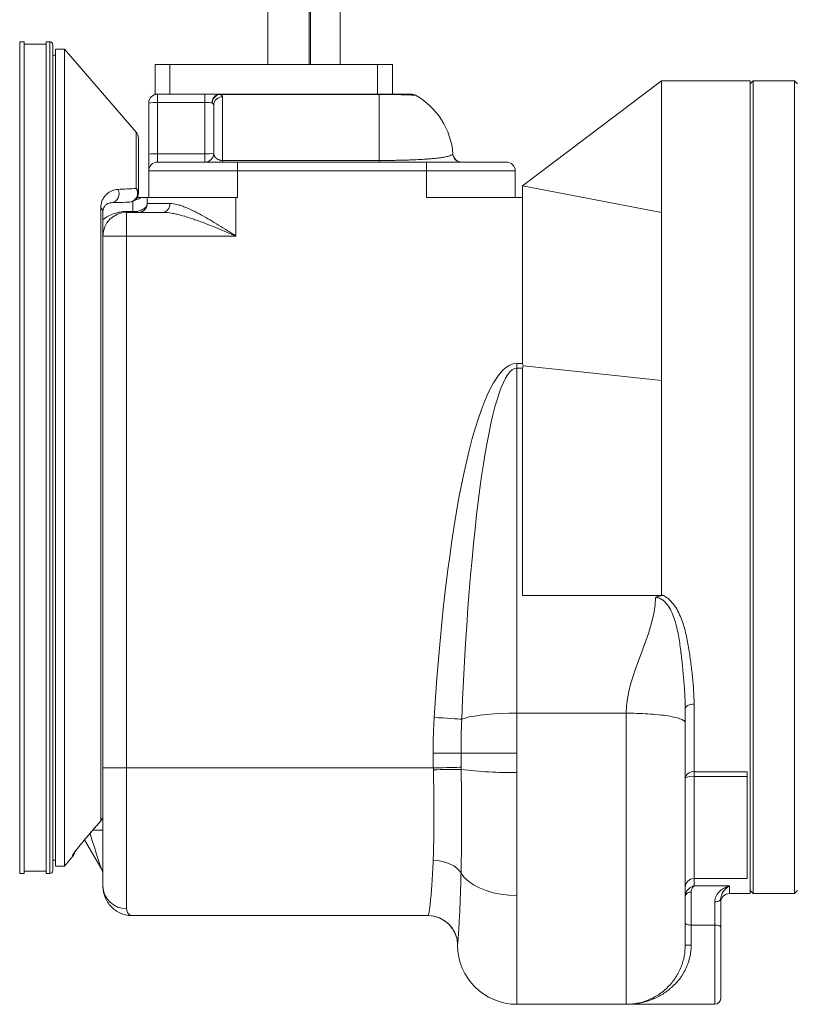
# Model space of a CAD drawing. Header units: millimetres. Extents: x 294 to 1785, y 657 to 2624.
# Tile 3 of 9: x 549 to 812, y 1535 to 1870. Entities that reach past the tile are written whole.
import ezdxf

# ---------------------------------------------------------------- set-up
doc = ezdxf.new("R2010")
doc.units = ezdxf.units.MM

msp = doc.modelspace()

# ---------------------------------------------------------------- linework, layer by layer
at = {"color": 7, "linetype": 'Continuous', "lineweight": 15}
for p, q in [((633.07, 2226.08), (633.07, 1854.35)), ((647.15, 1854.35), (647.15, 2226.08)), ((647.54, 2161.23), (647.54, 1854.35)), ((657.6, 2161.23), (657.6, 1854.35)), ((550.38, 1862.1), (548.88, 1862.1)), ((548.88, 1720.92), (548.88, 1862.1)), ((550.38, 1720.92), (550.38, 1862.1)), ((559.11, 1862.1), (557.91, 1862.1)), ((557.91, 1720.92), (557.91, 1862.1)), ((557.91, 1861.29), (550.38, 1861.29)), ((560.11, 1720.92), (560.11, 1861.09)), ((564.07, 1859.54), (561.07, 1859.54)), ((561.07, 1720.92), (561.07, 1859.54)), ((588.42, 1831.38), (564.07, 1859.54)), ((564.07, 1720.92), (564.07, 1859.54)), ((561.07, 1857.53), (560.11, 1857.53)), ((594.84, 1844.29), (594.84, 1854.35)), ((594.84, 1854.35), (599.87, 1854.35)), ((599.87, 1854.35), (599.87, 1844.29)), ((670.29, 1854.35), (599.87, 1854.35)), ((670.29, 1844.29), (670.29, 1854.35)), ((670.29, 1854.35), (675.32, 1854.35)), ((675.32, 1854.35), (675.32, 1844.29)), ((766.68, 1848.81), (719.54, 1813.2)), ((796.77, 1848.81), (766.68, 1848.81)), ((797.77, 1848.81), (796.77, 1847.8)), ((796.77, 1710.89), (796.77, 1848.81)), ((811.82, 1848.81), (797.77, 1848.81)), ((797.77, 1848.81), (797.77, 1572.98)), ((812.82, 1847.8), (811.82, 1848.81)), ((811.82, 1572.98), (811.82, 1848.81)), ((595.67, 1844.29), (594.84, 1844.29)), ((595.67, 1841.44), (595.67, 1844.29)), ((595.67, 1844.29), (599.45, 1844.29)), ((599.87, 1844.29), (599.45, 1844.29)), ((613.93, 1844.29), (599.87, 1844.29)), ((611.72, 1841.44), (611.72, 1844.29)), ((613.93, 1844.29), (616.63, 1844.29)), ((616.63, 1844.23), (616.63, 1844.29)), ((616.63, 1844.29), (670.89, 1844.29)), ((670.89, 1844.23), (616.63, 1844.23)), ((617.73, 1843.42), (617.73, 1821.79)), ((670.89, 1844.23), (670.89, 1844.29)), ((670.89, 1821.79), (670.89, 1844.23)), ((592.66, 1823.92), (592.66, 1841.28)), ((595.67, 1841.44), (595.67, 1824.08)), ((611.72, 1841.44), (595.67, 1841.44)), ((611.72, 1824.08), (611.72, 1841.44)), ((614.73, 1824.23), (614.73, 1840.49)), ((589.15, 1829.41), (589.15, 1810.67)), ((592.66, 1823.92), (592.66, 1818.22)), ((595.67, 1821.22), (595.67, 1824.08)), ((595.67, 1824.08), (611.72, 1824.08)), ((611.72, 1821.22), (611.72, 1824.08)), ((617.73, 1821.79), (617.73, 1821.22)), ((617.73, 1821.79), (670.89, 1821.79)), ((670.89, 1821.79), (670.89, 1821.22)), ((695.89, 1824), (695.89, 1824)), ((622.75, 1818.22), (592.66, 1818.22)), ((592.66, 1809.19), (592.66, 1818.22)), ((595.67, 1821.22), (622.75, 1821.22)), ((622.75, 1821.22), (622.75, 1818.22)), ((622.75, 1821.22), (686.94, 1821.22)), ((622.75, 1818.22), (622.75, 1809.19)), ((686.94, 1818.22), (622.75, 1818.22)), ((686.94, 1821.22), (714.02, 1821.22)), ((686.94, 1821.22), (686.94, 1818.22)), ((686.94, 1809.19), (686.94, 1818.22)), ((717.03, 1818.22), (686.94, 1818.22)), ((717.03, 1818.22), (717.03, 1809.19)), ((719.54, 1809.19), (719.54, 1813.2)), ((766.68, 1804.17), (719.54, 1813.2)), ((592.16, 1807.18), (592.16, 1809.19)), ((592.16, 1809.19), (622.25, 1809.19)), ((622.25, 1796.15), (622.25, 1809.19)), ((622.25, 1809.19), (622.75, 1809.19)), ((686.94, 1809.19), (719.54, 1809.19)), ((719.54, 1752.88), (719.54, 1809.19)), ((576.38, 1597.62), (576.38, 1805.78)), ((592.16, 1807.18), (599.82, 1807.18)), ((577.11, 1804.44), (577.11, 1796.15)), ((585.14, 1796.15), (585.14, 1804.17)), ((585.14, 1804.17), (597.58, 1804.17)), ((577.11, 1769.56), (577.11, 1796.15)), ((585.14, 1796.15), (577.11, 1796.15)), ((585.14, 1796.15), (585.14, 1615.61)), ((622.25, 1796.15), (585.14, 1796.15)), ((577.11, 1769.56), (577.11, 1672.29)), ((717.53, 1752.88), (717.53, 1751.29)), ((717.53, 1752.88), (719.54, 1752.88)), ((717.53, 1751.29), (717.53, 1634.17)), ((719.54, 1751.29), (717.53, 1751.29)), ((719.54, 1751.29), (719.54, 1736.74)), ((719.54, 1736.74), (719.54, 1674.15)), ((548.88, 1579.75), (548.88, 1720.92)), ((550.38, 1579.75), (550.38, 1720.92)), ((557.91, 1579.75), (557.91, 1720.92)), ((560.11, 1580.75), (560.11, 1720.92)), ((561.07, 1582.31), (561.07, 1720.92)), ((564.07, 1582.31), (564.07, 1720.92)), ((796.77, 1572.98), (796.77, 1710.89)), ((577.11, 1615.61), (577.11, 1672.29)), ((777.71, 1637.26), (777.71, 1614.31)), ((717.53, 1634.17), (717.53, 1620.62)), ((754.64, 1634.17), (717.53, 1634.17)), ((689.16, 1620.62), (698.62, 1620.62)), ((698.62, 1620.62), (717.53, 1620.62)), ((577.11, 1615.61), (585.14, 1615.61)), ((577.11, 1575.49), (577.11, 1615.61)), ((689.22, 1615.61), (585.14, 1615.61)), ((585.14, 1615.61), (585.14, 1567.85)), ((777.71, 1614.31), (795.77, 1614.31)), ((777.71, 1612.73), (777.71, 1614.31)), ((795.77, 1614.31), (795.77, 1612.73)), ((795.77, 1612.73), (777.71, 1612.73)), ((795.77, 1612.73), (795.77, 1578.05)), ((570.74, 1591.03), (576.39, 1597.61)), ((576.44, 1581.67), (570.92, 1591.23)), ((560.11, 1584.32), (561.07, 1584.32)), ((564.07, 1582.31), (566.94, 1585.63)), ((561.07, 1582.31), (564.07, 1582.31)), ((548.88, 1579.75), (550.38, 1579.75)), ((550.38, 1580.55), (557.91, 1580.55)), ((557.91, 1579.75), (559.11, 1579.75)), ((777.71, 1578.05), (795.77, 1578.05)), ((789.75, 1575.53), (777.71, 1575.53)), ((717.53, 1572.31), (717.53, 1535.37)), ((776.71, 1573.45), (776.71, 1562.26)), ((786.74, 1571.07), (786.74, 1561.58)), ((789.75, 1572.98), (796.77, 1572.98)), ((796.77, 1573.98), (797.77, 1572.98)), ((797.77, 1572.98), (811.82, 1572.98)), ((811.82, 1572.98), (812.82, 1573.98)), ((784.73, 1562.26), (784.73, 1570.17)), ((687.49, 1565.46), (587.14, 1565.46)), ((784.73, 1562.26), (776.71, 1562.26)), ((776.71, 1562.26), (776.71, 1555.43)), ((786.74, 1561.58), (786.74, 1537.38)), ((774.7, 1555.43), (776.71, 1555.43)), ((754.64, 1535.37), (717.53, 1535.37)), ((754.64, 1535.37), (784.73, 1535.37))]:
    msp.add_line(p, q, dxfattribs=at)
at = {"color": 8, "linetype": 'Continuous', "lineweight": 15}
for p, q in [((559.11, 1720.92), (559.11, 1862.1)), ((588.42, 1812.3), (588.42, 1831.38)), ((695.83, 1823.92), (695.89, 1824)), ((587.32, 1804.5), (587.32, 1807.9)), ((559.11, 1579.75), (559.11, 1720.92)), ((777.71, 1612.73), (777.71, 1578.05)), ((576.38, 1597.62), (576.39, 1597.61)), ((573.73, 1594.48), (577.11, 1594.48)), ((570.74, 1591.03), (570.74, 1591.03)), ((566.86, 1585.69), (566.79, 1585.83)), ((777.71, 1578.05), (777.71, 1575.53)), ((789.75, 1575.53), (789.75, 1572.98)), ((784.73, 1535.37), (784.73, 1562.26))]:
    msp.add_line(p, q, dxfattribs=at)
at = {"color": 7, "linetype": 'Continuous', "lineweight": 15, "flags": 128}
for points in [[(585.14, 1804.17), (585.16, 1804.18), (585.18, 1804.19), (585.2, 1804.22), (585.23, 1804.25), (585.25, 1804.3), (585.27, 1804.36), (585.29, 1804.42), (585.31, 1804.5)], [(766.68, 1747.16), (740.35, 1749.91), (719.66, 1752.07)], [(777.71, 1637.26), (777.13, 1637.23), (776.56, 1637.14), (776.04, 1636.99), (775.59, 1636.79), (775.21, 1636.55), (774.93, 1636.27), (774.76, 1635.97), (774.7, 1635.66)], [(689.53, 1632.73), (691.02, 1632.64), (692.49, 1632.55), (693.88, 1632.46), (695.18, 1632.38), (696.36, 1632.31), (697.37, 1632.24), (698.22, 1632.19), (698.86, 1632.15)], [(698.86, 1632.15), (700, 1632.53), (701.44, 1632.89), (703.17, 1633.21), (705.16, 1633.49), (707.36, 1633.73), (709.74, 1633.92), (712.26, 1634.06), (714.87, 1634.14), (717.53, 1634.17)], [(689.22, 1615.61), (690.75, 1615.65), (692.25, 1615.68), (693.67, 1615.71), (694.99, 1615.75), (696.18, 1615.77), (697.2, 1615.8), (698.03, 1615.82), (698.66, 1615.83)], [(689.18, 1584.25), (690.71, 1584.14), (692.21, 1583.89), (693.64, 1583.5), (694.96, 1582.98), (696.15, 1582.34), (697.17, 1581.6), (698, 1580.77), (698.63, 1579.88)], [(698.63, 1579.88), (699.72, 1578.45), (701.14, 1577.13), (702.87, 1575.92), (704.87, 1574.86), (707.11, 1573.97), (709.54, 1573.25), (712.12, 1572.73), (714.8, 1572.42), (717.53, 1572.31)], [(784.73, 1570.17), (785.13, 1570.19), (785.5, 1570.24), (785.85, 1570.32), (786.15, 1570.43), (786.4, 1570.57), (786.59, 1570.72), (786.7, 1570.89), (786.74, 1571.07)], [(774.7, 1562.95), (774.74, 1562.81), (774.86, 1562.69), (775.04, 1562.57), (775.29, 1562.46), (775.6, 1562.38), (775.94, 1562.32), (776.32, 1562.28), (776.71, 1562.26)], [(784.73, 1562.26), (785.13, 1562.25), (785.5, 1562.21), (785.85, 1562.15), (786.15, 1562.06), (786.4, 1561.96), (786.59, 1561.84), (786.7, 1561.71), (786.74, 1561.58)]]:
    msp.add_lwpolyline(points, dxfattribs=at)
at = {"color": 8, "linetype": 'Continuous', "lineweight": 15, "flags": 128}
msp.add_lwpolyline([(566.79, 1585.83), (567.06, 1586.2), (567.23, 1586.52)], dxfattribs=at)
at = {"color": 7, "linetype": 'Continuous', "lineweight": 15}
for centre, radius, start, end in [((559.11, 1861.09), 1, 0, 90), ((595.67, 1841.28), 3.01, 90, 180), ((616.92, 1841.55), 2.76, 96.1376, 183.6953), ((617.34, 1841.14), 3.17, 102.8999, 175.6682), ((617.69, 1840.45), 2.97, 89.2144, 179.1924), ((681.72, 1841.28), 3.01, 61.302, 90), ((670.89, 1822.06), 25.08, 4.4388, 60.6965), ((594.92, 1826.95), 14.51, 87.0362, 98.9555), ((586.14, 1829.41), 3.01, 0, 40.8417), ((594.92, 1809.58), 14.51, 87.0369, 98.9548), ((611.72, 1824.23), 3.01, 270, 0), ((612.47, 1838.57), 14.51, 267.0368, 278.9548), ((698.82, 1824.23), 3.01, 186.059, 269.9978), ((698.89, 1824.23), 3.01, 184.4332, 269.9996), ((595.67, 1818.22), 3.01, 90, 180), ((714.02, 1818.22), 3.01, 0, 90), ((579.6, 1810.43), 3.01, 277.903, 30.8772), ((585.89, 1810.66), 3.02, 276.8573, 32.9397), ((586.89, 1810.63), 2.26, 0.9587, 47.5024), ((586.14, 1810.67), 3.01, 272, 0), ((575.37, 1804.36), 1.74, 2.5558, 54.6879), ((589.15, 1807.18), 3.01, 270, 0), ((597.13, 1806.85), 2.71, 279.5205, 7.0811), ((585.14, 1796.15), 8.02, 90, 180), ((587.9, 1806.08), 1.91, 270.7359, 309.1421), ((698.97, 1245.64), 369.46, 90.0456, 91.5083), ((714.93, 1739.5), 125.46, 262.5522, 271.1869), ((777.33, 1611.66), 2.68, 81.7837, 168.2255), ((776.98, 1608.08), 4.71, 81.1038, 118.9393), ((574.14, 1599.57), 2.97, 318.8663, 359.9662), ((574.1, 1599.57), 3.01, 319.4039, 360), ((564.64, 1587.57), 3.01, 319.5495, 349.6355), ((572.1, 1579.16), 5.02, 0, 30), ((559.11, 1580.75), 1, 270, 0), ((777.71, 1575.04), 3.01, 90, 180), ((584.95, 1575.69), 7.84, 181.4311, 271.3632), ((776.51, 1571.64), 1.82, 83.6895, 171.8438), ((789.75, 1569.97), 3.01, 90, 180), ((687.44, 1555.43), 10.03, 0, 90), ((687.49, 1555.43), 10.03, 3.1782, 89.9978), ((717.53, 1555.43), 20.06, 180, 270), ((784.73, 1537.38), 2.01, 270, 0)]:
    msp.add_arc(centre, radius, start, end, dxfattribs=at)
at = {"color": 8, "linetype": 'Continuous', "lineweight": 15}
msp.add_arc((587.16, 1813.37), 5.07, 280.7078, 304.4699, dxfattribs=at)
at = {"color": 7, "linetype": 'Continuous', "lineweight": 15}
for centre, major_axis, ratio, start_param, end_param in [((611.72, 1841.28), (3.01, 0), 0.052336, 0.616098, 1.570796), ((717.53, 1563.52), (0, -189.36), 0.158902, 3.141593, 4.338212), ((717.53, 1563.52), (0, 187.77), 0.106834, 0, 1.19662)]:
    msp.add_ellipse(centre, major_axis=major_axis, ratio=ratio, start_param=start_param, end_param=end_param, dxfattribs=at)
at = {"color": 8, "linetype": 'Continuous', "lineweight": 15}
msp.add_ellipse((572.1, 1595.21), major_axis=(-4.34, 13.54), ratio=0.001955, start_param=3.132564, end_param=4.572048, dxfattribs=at)
at = {"color": 7, "linetype": 'Continuous', "lineweight": 15}
for points in [[(766.68, 1804.17), (766.68, 1811.18), (766.68, 1823.86), (766.68, 1838.06), (766.68, 1846.83), (766.68, 1848.81), (766.68, 1848.81)], [(582.19, 1811.98), (584.36, 1812.09), (586.45, 1812.19), (588.42, 1812.3)], [(586.25, 1807.66), (584.27, 1807.59), (582.19, 1807.52), (580.02, 1807.45)], [(585.31, 1804.5), (585.98, 1804.5), (586.65, 1804.5), (587.32, 1804.5)], [(766.68, 1747.16), (766.68, 1752.45), (766.68, 1762.85), (766.68, 1777.71), (766.68, 1791.62), (766.68, 1800.14), (766.68, 1804.17)], [(719.54, 1752.88), (719.54, 1752.6), (719.58, 1752.33), (719.66, 1752.07)], [(719.66, 1752.07), (719.58, 1751.81), (719.54, 1751.55), (719.54, 1751.29)], [(764.67, 1673.45), (764.35, 1660.36), (754.64, 1647.26), (754.64, 1634.17)], [(774.7, 1635.66), (774.7, 1634.08), (774.7, 1632.52), (774.7, 1630.98)], [(689.16, 1620.62), (689.16, 1622.64), (689.22, 1626.68), (689.4, 1630.72), (689.53, 1632.73)], [(698.86, 1632.15), (698.69, 1628.31), (698.62, 1624.47), (698.62, 1620.62)], [(689.22, 1615.61), (689.18, 1617.28), (689.16, 1618.95), (689.16, 1620.62)], [(698.62, 1620.62), (698.62, 1619.03), (698.63, 1617.43), (698.66, 1615.83)], [(717.53, 1620.62), (717.53, 1618.44), (717.53, 1616.25), (717.53, 1614.07)], [(689.24, 1614.97), (689.24, 1615.18), (689.23, 1615.4), (689.22, 1615.61)], [(698.66, 1615.83), (698.66, 1615.59), (698.67, 1615.34), (698.67, 1615.1)]]:
    msp.add_open_spline(points, degree=3, dxfattribs=at)
for points, knots in [([(616.63, 1844.23), (616.81, 1844.17), (616.97, 1844.11), (617.25, 1843.99), (617.36, 1843.92), (617.64, 1843.72), (617.73, 1843.57), (617.73, 1843.42)], [0, 0, 0, 0, 0.25, 0.25, 0.5, 0.5, 1, 1, 1, 1]), ([(670.89, 1844.29), (671.45, 1844.29), (672.7, 1844.29), (674.74, 1844.29), (676.64, 1844.29), (678.22, 1844.29), (679.61, 1844.29), (680.74, 1844.29), (681.44, 1844.29), (681.74, 1844.29), (681.69, 1844.29), (681.68, 1844.29)], [0, 0, 0, 0, 0.0537958, 0.1202369, 0.2273344, 0.3358192, 0.4446083, 0.6143238, 0.7846613, 0.9548041, 1, 1, 1, 1]), ([(614.73, 1840.49), (614.73, 1840.65), (614.68, 1840.81), (614.54, 1841.03), (614.49, 1841.11), (614.35, 1841.25), (614.27, 1841.31), (614.17, 1841.38)], [0, 0, 0, 0, 0.5, 0.5, 0.75, 0.75, 1, 1, 1, 1]), ([(617.73, 1821.79), (617.51, 1821.79), (617.3, 1821.81), (617.02, 1821.85), (616.93, 1821.87), (616.77, 1821.91), (616.69, 1821.93), (616.48, 1822), (616.36, 1822.05), (616.14, 1822.15), (616.04, 1822.2), (615.77, 1822.35), (615.62, 1822.46), (615.38, 1822.68), (615.27, 1822.79), (615.02, 1823.13), (614.9, 1823.35), (614.76, 1823.79), (614.73, 1824.01), (614.73, 1824.23)], [0, 0, 0, 0, 0.0625, 0.0625, 0.09375, 0.09375, 0.125, 0.125, 0.1875, 0.1875, 0.25, 0.25, 0.375, 0.375, 0.5, 0.5, 0.75, 0.75, 1, 1, 1, 1]), ([(670.89, 1821.79), (671.3, 1821.79), (671.7, 1821.79), (672.5, 1821.79), (672.9, 1821.79), (674.08, 1821.8), (674.84, 1821.81), (676.35, 1821.83), (677.09, 1821.85), (678.49, 1821.88), (679.16, 1821.9), (680.45, 1821.94), (681.07, 1821.96), (682.26, 1822), (682.82, 1822.03), (684.4, 1822.1), (685.35, 1822.15), (686.63, 1822.24), (687.04, 1822.27), (687.8, 1822.33), (688.16, 1822.35), (689.18, 1822.44), (689.78, 1822.5), (690.85, 1822.62), (691.32, 1822.68), (692.16, 1822.8), (692.54, 1822.86), (693.52, 1823.03), (694, 1823.14), (694.75, 1823.35), (695.02, 1823.45), (695.42, 1823.62), (695.55, 1823.69), (695.74, 1823.82), (695.79, 1823.88), (695.83, 1823.92)], [0, 0, 0, 0, 0.015625, 0.015625, 0.03125, 0.03125, 0.0625, 0.0625, 0.09375, 0.09375, 0.125, 0.125, 0.15625, 0.15625, 0.1875, 0.1875, 0.25, 0.25, 0.28125, 0.28125, 0.3125, 0.3125, 0.375, 0.375, 0.4375, 0.4375, 0.5, 0.5, 0.625, 0.625, 0.75, 0.75, 0.875, 0.875, 1, 1, 1, 1]), ([(576.38, 1805.78), (576.38, 1806.07), (576.4, 1806.35), (576.47, 1806.86), (576.52, 1807.1), (576.64, 1807.56), (576.71, 1807.78), (576.86, 1808.2), (576.95, 1808.39), (577.23, 1808.94), (577.43, 1809.27), (577.89, 1809.87), (578.14, 1810.14), (578.93, 1810.87), (579.51, 1811.23), (580.45, 1811.64), (580.78, 1811.74), (581.46, 1811.9), (581.82, 1811.96), (582.19, 1811.98)], [0, 0, 0, 0, 0.0625, 0.0625, 0.125, 0.125, 0.1875, 0.1875, 0.25, 0.25, 0.375, 0.375, 0.5, 0.5, 0.75, 0.75, 0.875, 0.875, 1, 1, 1, 1]), ([(588.7, 1809.19), (588.82, 1809.19), (589.44, 1809.19), (589.77, 1809.19), (590.03, 1809.19)], [0, 0, 0, 0, 0.193833, 1, 1, 1, 1]), ([(590.03, 1809.19), (590.2, 1809.19), (590.36, 1809.19), (590.66, 1809.19), (590.8, 1809.19), (591.18, 1809.19), (591.4, 1809.19), (591.76, 1809.19), (591.9, 1809.19), (592.1, 1809.19), (592.16, 1809.19), (592.16, 1809.19)], [0, 0, 0, 0, 0.125, 0.125, 0.25, 0.25, 0.5, 0.5, 0.75, 0.75, 1, 1, 1, 1]), ([(580.02, 1807.45), (579.65, 1807.43), (579.32, 1807.36), (578.71, 1807.11), (578.42, 1806.95), (577.9, 1806.5), (577.67, 1806.23), (577.38, 1805.69), (577.29, 1805.5), (577.2, 1805.15), (577.17, 1805.02), (577.13, 1804.75), (577.11, 1804.61), (577.11, 1804.44)], [0, 0, 0, 0, 0.25, 0.25, 0.5, 0.5, 0.75, 0.75, 0.875, 0.875, 0.9375, 0.9375, 1, 1, 1, 1]), ([(589.11, 1804.6), (589.37, 1804.67), (589.62, 1804.74), (590.07, 1804.91), (590.28, 1805), (590.66, 1805.19), (590.84, 1805.29), (591.16, 1805.51), (591.3, 1805.62), (591.67, 1805.96), (591.85, 1806.19), (592.03, 1806.56), (592.08, 1806.68), (592.14, 1806.93), (592.16, 1807.06), (592.16, 1807.18)], [0, 0, 0, 0, 0.125, 0.125, 0.25, 0.25, 0.375, 0.375, 0.5, 0.5, 0.75, 0.75, 0.875, 0.875, 1, 1, 1, 1]), ([(599.82, 1807.18), (600.61, 1807.18), (601.43, 1807.06), (602.72, 1806.74), (603.16, 1806.61), (604.06, 1806.32), (604.51, 1806.15), (605.86, 1805.61), (606.78, 1805.2), (608.19, 1804.51), (608.66, 1804.28), (609.61, 1803.78), (610.09, 1803.52), (611.53, 1802.73), (612.49, 1802.18), (614.42, 1801.04), (615.39, 1800.45), (617.33, 1799.25), (618.31, 1798.64), (619.78, 1797.71), (620.27, 1797.4), (621.26, 1796.78), (621.76, 1796.46), (622.25, 1796.15)], [0, 0, 0, 0, 0.125, 0.125, 0.1875, 0.1875, 0.25, 0.25, 0.375, 0.375, 0.4375, 0.4375, 0.5, 0.5, 0.625, 0.625, 0.75, 0.75, 0.875, 0.875, 0.9375, 0.9375, 1, 1, 1, 1]), ([(589.11, 1804.6), (588.82, 1804.53), (588.53, 1804.49), (587.93, 1804.46), (587.62, 1804.46), (587.32, 1804.5)], [0, 0, 0, 0, 0.5, 0.5, 1, 1, 1, 1]), ([(587.93, 1804.17), (587.83, 1804.17), (587.73, 1804.2), (587.53, 1804.31), (587.42, 1804.39), (587.32, 1804.5)], [0, 0, 0, 0, 0.5, 0.5, 1, 1, 1, 1]), ([(597.58, 1804.17), (598.48, 1804.17), (599.42, 1804.07), (600.88, 1803.83), (601.37, 1803.73), (602.36, 1803.51), (602.86, 1803.39), (604.37, 1802.99), (605.39, 1802.69), (606.93, 1802.18), (607.45, 1802.01), (608.49, 1801.65), (609.01, 1801.46), (611.63, 1800.5), (613.74, 1799.67), (616.91, 1798.38), (617.97, 1797.94), (620.11, 1797.05), (621.18, 1796.6), (622.25, 1796.15)], [0, 0, 0, 0, 0.125, 0.125, 0.1875, 0.1875, 0.25, 0.25, 0.375, 0.375, 0.4375, 0.4375, 0.5, 0.5, 0.75, 0.75, 0.875, 0.875, 1, 1, 1, 1]), ([(766.68, 1674.36), (766.68, 1676.99), (766.68, 1682.09), (766.68, 1689.33), (766.68, 1696.35), (766.68, 1703.22), (766.68, 1710.01), (766.68, 1716.81), (766.68, 1723.69), (766.68, 1728.41), (766.68, 1732.1), (766.68, 1734.74), (766.68, 1738.87), (766.68, 1743.07), (766.68, 1745.82), (766.68, 1747.16)], [0.7632205, 0.7632205, 0.7632205, 0.7632205, 0.775629, 0.7884498, 0.8012705, 0.8140912, 0.826912, 0.8397327, 0.8525534, 0.8653742, 0.8653742, 0.8721938, 0.8790135, 0.8858332, 0.8926529, 0.8926529, 0.8926529, 0.8926529]), ([(767.21, 1674.09), (767.04, 1674.09), (766.86, 1674.09), (766.68, 1674.09), (762.56, 1674.1), (758.44, 1674.1), (754.32, 1674.11), (750.2, 1674.11), (746.08, 1674.12), (741.96, 1674.12), (734.5, 1674.13), (727.05, 1674.14), (719.6, 1674.15), (719.58, 1674.15), (719.56, 1674.15), (719.54, 1674.15)], [-0.00053309, -0.00053309, -0.00053309, -0.00053309, 0, 0, 0, 0.01236253, 0.01236253, 0.01236253, 0.02472507, 0.02472507, 0.02472507, 0.047081, 0.047081, 0.047081, 0.04714103, 0.04714103, 0.04714103, 0.04714103]), ([(767.21, 1674.09), (766.77, 1674.09), (766.33, 1674.03), (765.69, 1673.87), (765.48, 1673.81), (765.17, 1673.69), (765.07, 1673.64), (764.86, 1673.55), (764.76, 1673.5), (764.67, 1673.45)], [0, 0, 0, 0, 0.5, 0.5, 0.75, 0.75, 0.875, 0.875, 1, 1, 1, 1]), ([(774.7, 1635.66), (774.7, 1636.45), (774.69, 1637.26), (774.64, 1638.87), (774.6, 1639.68), (774.47, 1642.11), (774.35, 1643.75), (774.08, 1647.05), (773.93, 1648.72), (773.59, 1652.07), (773.4, 1653.75), (772.96, 1657.14), (772.71, 1658.85), (772.23, 1661.41), (772.06, 1662.27), (771.65, 1663.97), (771.43, 1664.82), (770.91, 1666.51), (770.6, 1667.35), (769.9, 1668.97), (769.49, 1669.76), (768.74, 1670.88), (768.47, 1671.24), (768.02, 1671.75), (767.86, 1671.91), (767.53, 1672.22), (767.36, 1672.37), (766.82, 1672.79), (766.43, 1673.02), (765.79, 1673.27), (765.57, 1673.34), (765.24, 1673.41), (765.12, 1673.42), (764.95, 1673.44), (764.9, 1673.44), (764.78, 1673.45), (764.72, 1673.45), (764.67, 1673.45)], [0, 0, 0, 0, 0.0625, 0.0625, 0.125, 0.125, 0.25, 0.25, 0.375, 0.375, 0.5, 0.5, 0.625, 0.625, 0.6875, 0.6875, 0.75, 0.75, 0.8125, 0.8125, 0.875, 0.875, 0.90625, 0.90625, 0.921875, 0.921875, 0.9375, 0.9375, 0.96875, 0.96875, 0.984375, 0.984375, 0.992187, 0.992187, 0.996094, 0.996094, 1, 1, 1, 1]), ([(767.21, 1674.09), (767.14, 1674.12), (767.07, 1674.15), (767.01, 1674.18), (766.96, 1674.2), (766.92, 1674.22), (766.88, 1674.24), (766.85, 1674.25), (766.82, 1674.26), (766.8, 1674.28), (766.78, 1674.28), (766.76, 1674.29), (766.75, 1674.3), (766.74, 1674.31), (766.73, 1674.31), (766.72, 1674.32), (766.71, 1674.32), (766.7, 1674.33), (766.7, 1674.33), (766.69, 1674.34), (766.69, 1674.34), (766.68, 1674.35), (766.68, 1674.35), (766.68, 1674.35), (766.68, 1674.35), (766.68, 1674.35), (766.68, 1674.35), (766.68, 1674.36)], [0, 0, 0, 0, 0.0002249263, 0.0002249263, 0.0002249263, 0.0003688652, 0.0003688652, 0.0003688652, 0.0004593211, 0.0004593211, 0.0004593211, 0.0005159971, 0.0005159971, 0.0005159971, 0.0005514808, 0.0005514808, 0.0005514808, 0.0005736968, 0.0005736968, 0.0005736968, 0.0005961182, 0.0005961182, 0.0005961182, 0.0006018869, 0.0006018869, 0.0006018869, 0.0006045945, 0.0006045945, 0.0006045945, 0.0006045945]), ([(766.68, 1674.36), (767.11, 1674.2), (767.52, 1674), (768.3, 1673.53), (768.67, 1673.27), (769.36, 1672.69), (769.68, 1672.38), (770.29, 1671.72), (770.58, 1671.37), (771.37, 1670.31), (771.83, 1669.56), (772.64, 1668.01), (773, 1667.21), (773.64, 1665.59), (773.91, 1664.78), (774.41, 1663.13), (774.64, 1662.3), (775.24, 1659.81), (775.56, 1658.14), (776.12, 1654.84), (776.36, 1653.2), (776.78, 1649.93), (776.97, 1648.31), (777.3, 1645.1), (777.44, 1643.51), (777.65, 1640.36), (777.71, 1638.81), (777.71, 1637.26)], [0, 0, 0, 0, 0.03125, 0.03125, 0.0625, 0.0625, 0.09375, 0.09375, 0.125, 0.125, 0.1875, 0.1875, 0.25, 0.25, 0.3125, 0.3125, 0.375, 0.375, 0.5, 0.5, 0.625, 0.625, 0.75, 0.75, 0.875, 0.875, 1, 1, 1, 1]), ([(754.64, 1535.37), (754.64, 1535.37), (754.64, 1536.04), (754.64, 1538.67), (754.64, 1540.65), (754.64, 1545.8), (754.64, 1548.98), (754.64, 1556.41), (754.64, 1560.66), (754.64, 1570.02), (754.64, 1575.13), (754.64, 1585.98), (754.64, 1591.72), (754.64, 1603.56), (754.64, 1609.65), (754.64, 1621.93), (754.64, 1628.1), (754.64, 1634.17)], [0, 0, 0, 0, 0.125, 0.125, 0.25, 0.25, 0.375, 0.375, 0.5, 0.5, 0.625, 0.625, 0.75, 0.75, 0.875, 0.875, 1, 1, 1, 1]), ([(754.64, 1634.17), (755.83, 1634.17), (757.05, 1634.15), (759.54, 1634.08), (760.79, 1634.03), (763.26, 1633.87), (764.47, 1633.77), (766.77, 1633.53), (767.85, 1633.39), (769.81, 1633.08), (770.68, 1632.91), (772.18, 1632.55), (772.81, 1632.35), (773.78, 1631.96), (774.14, 1631.76), (774.6, 1631.37), (774.7, 1631.17), (774.7, 1630.98)], [0, 0, 0, 0, 0.125, 0.125, 0.25, 0.25, 0.375, 0.375, 0.5, 0.5, 0.625, 0.625, 0.75, 0.75, 0.875, 0.875, 1, 1, 1, 1]), ([(774.7, 1630.98), (774.7, 1630.71), (774.7, 1630.16), (774.7, 1629.34), (774.7, 1628.52), (774.7, 1627.7), (774.7, 1626.88), (774.7, 1626.05), (774.7, 1625.23), (774.7, 1624.4), (774.7, 1623.57), (774.7, 1622.75), (774.7, 1621.92), (774.7, 1621.09), (774.7, 1620.26), (774.7, 1619.43), (774.7, 1618.59), (774.7, 1617.76), (774.7, 1616.03), (774.7, 1613.4), (774.7, 1609.91), (774.7, 1606.45), (774.7, 1601.9), (774.7, 1596.33), (774.7, 1589.93), (774.7, 1583.87), (774.7, 1578.26), (774.7, 1573.15), (774.7, 1568.59), (774.7, 1564.62), (774.7, 1561.87), (774.7, 1560.02), (774.7, 1558.81), (774.7, 1557.77), (774.7, 1557.08), (774.7, 1556.63), (774.7, 1556.35), (774.7, 1556.1), (774.7, 1555.89), (774.7, 1555.72), (774.7, 1555.59), (774.7, 1555.5), (774.7, 1555.44), (774.7, 1555.43), (774.7, 1555.43)], [0, 0, 0, 0, 0.0073538, 0.0147019, 0.0220453, 0.0293854, 0.0367233, 0.0440601, 0.0513972, 0.0587357, 0.0660767, 0.0734216, 0.0807715, 0.0881275, 0.0954909, 0.1028629, 0.1102447, 0.1176373, 0.1250421, 0.1564258, 0.1876613, 0.2188399, 0.2500536, 0.312415, 0.3750273, 0.4376318, 0.5000011, 0.5623624, 0.6249748, 0.6875792, 0.7499485, 0.7811563, 0.812333, 0.8435704, 0.87496, 0.8889348, 0.9028706, 0.9167752, 0.9306567, 0.9445232, 0.9583827, 0.9722433, 0.986113, 1, 1, 1, 1]), ([(689.18, 1584.25), (689.26, 1586.43), (689.33, 1588.72), (689.42, 1593.54), (689.44, 1596.05), (689.45, 1600), (689.45, 1601.33), (689.43, 1604), (689.42, 1605.35), (689.37, 1609.42), (689.32, 1612.17), (689.24, 1614.97)], [0, 0, 0, 0, 0.25, 0.25, 0.5, 0.5, 0.625, 0.625, 0.75, 0.75, 1, 1, 1, 1]), ([(698.67, 1615.1), (698.72, 1611.91), (698.75, 1608.76), (698.8, 1602.58), (698.81, 1599.53), (698.8, 1595.78), (698.8, 1595.04), (698.8, 1593.56), (698.79, 1592.83), (698.78, 1590.65), (698.77, 1589.23), (698.73, 1585.07), (698.69, 1582.41), (698.63, 1579.88)], [0, 0, 0, 0, 0.25, 0.25, 0.5, 0.5, 0.5625, 0.5625, 0.625, 0.625, 0.75, 0.75, 1, 1, 1, 1]), ([(717.53, 1614.07), (717.53, 1610.32), (717.53, 1606.63), (717.52, 1599.37), (717.52, 1595.79), (717.52, 1591.39), (717.52, 1590.51), (717.52, 1588.77), (717.52, 1587.9), (717.52, 1585.31), (717.52, 1583.62), (717.53, 1578.62), (717.53, 1575.41), (717.53, 1572.31)], [0, 0, 0, 0, 0.25, 0.25, 0.5, 0.5, 0.5625, 0.5625, 0.625, 0.625, 0.75, 0.75, 1, 1, 1, 1]), ([(570.74, 1591.03), (572.04, 1592.56), (573.35, 1594.08), (574.65, 1595.6), (575.23, 1596.28), (575.8, 1596.95), (576.38, 1597.62)], [0, 0, 0, 0, 0.006018, 0.006018, 0.006018, 0.008672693, 0.008672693, 0.008672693, 0.008672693]), ([(570.74, 1591.03), (570.47, 1590.72), (570.2, 1590.4), (569.68, 1589.78), (569.43, 1589.47), (568.95, 1588.87), (568.72, 1588.59), (568.28, 1588.03), (568.08, 1587.77), (567.81, 1587.4), (567.72, 1587.29), (567.56, 1587.06), (567.48, 1586.96), (567.27, 1586.66), (567.15, 1586.48), (566.95, 1586.19), (566.88, 1586.07), (566.79, 1585.9), (566.78, 1585.85), (566.79, 1585.83)], [0, 0, 0, 0, 0.125, 0.125, 0.25, 0.25, 0.375, 0.375, 0.5, 0.5, 0.5625, 0.5625, 0.625, 0.625, 0.75, 0.75, 0.875, 0.875, 1, 1, 1, 1]), ([(567.22, 1586.53), (567.21, 1586.53), (567.21, 1586.51), (567.27, 1586.62), (567.46, 1586.9), (567.83, 1587.42), (568.39, 1588.15), (569.11, 1589.06), (569.91, 1590.05), (570.48, 1590.71), (570.75, 1591.03)], [0, 0, 0, 0, 0.011523, 0.089301, 0.201128, 0.339802, 0.49922, 0.669017, 0.843628, 1, 1, 1, 1]), ([(687.49, 1565.46), (687.52, 1565.46), (687.56, 1565.57), (687.66, 1565.98), (687.72, 1566.29), (687.85, 1567.12), (687.93, 1567.63), (688.08, 1568.87), (688.17, 1569.59), (688.33, 1571.2), (688.42, 1572.09), (688.59, 1574.07), (688.67, 1575.14), (688.83, 1577.49), (688.91, 1578.74), (689.05, 1581.38), (689.12, 1582.78), (689.18, 1584.25)], [0, 0, 0, 0, 0.125, 0.125, 0.25, 0.25, 0.375, 0.375, 0.5, 0.5, 0.625, 0.625, 0.75, 0.75, 0.875, 0.875, 1, 1, 1, 1]), ([(698.63, 1579.88), (698.59, 1578.15), (698.54, 1576.5), (698.45, 1573.36), (698.4, 1571.87), (698.23, 1567.65), (698.12, 1565.23), (697.95, 1562.16), (697.9, 1561.24), (697.79, 1559.59), (697.74, 1558.88), (697.66, 1557.68), (697.62, 1557.18), (697.57, 1556.61), (697.55, 1556.45), (697.53, 1556.17), (697.52, 1556.06), (697.51, 1555.99)], [0, 0, 0, 0, 0.125, 0.125, 0.25, 0.25, 0.5, 0.5, 0.625, 0.625, 0.75, 0.75, 0.875, 0.875, 0.9375, 0.9375, 1, 1, 1, 1]), ([(577.11, 1575.49), (577.11, 1574.76), (577.19, 1574.06), (577.48, 1572.7), (577.7, 1572.05), (578.25, 1570.8), (578.59, 1570.21), (579.36, 1569.13), (579.78, 1568.64), (580.72, 1567.76), (581.23, 1567.36), (582.31, 1566.67), (582.88, 1566.39), (584.05, 1565.93), (584.65, 1565.75), (585.57, 1565.58), (585.89, 1565.53), (586.36, 1565.49), (586.51, 1565.48), (586.83, 1565.46), (586.99, 1565.46), (587.14, 1565.46)], [0, 0, 0, 0, 0.125, 0.125, 0.25, 0.25, 0.375, 0.375, 0.5, 0.5, 0.625, 0.625, 0.75, 0.75, 0.875, 0.875, 0.9375, 0.9375, 0.96875, 0.96875, 1, 1, 1, 1]), ([(774.7, 1571.9), (774.7, 1572.37), (774.8, 1572.82), (775.13, 1573.66), (775.37, 1574.04), (775.8, 1574.52), (775.95, 1574.66), (776.27, 1574.92), (776.44, 1575.04), (776.79, 1575.23), (776.97, 1575.31), (777.25, 1575.41), (777.34, 1575.44), (777.53, 1575.49), (777.62, 1575.51), (777.71, 1575.53)], [0, 0, 0, 0, 0.25, 0.25, 0.5, 0.5, 0.625, 0.625, 0.75, 0.75, 0.875, 0.875, 0.9375, 0.9375, 1, 1, 1, 1]), ([(776.71, 1573.45), (776.71, 1573.72), (776.75, 1573.96), (776.87, 1574.41), (776.96, 1574.6), (777.15, 1574.95), (777.25, 1575.1), (777.42, 1575.28), (777.48, 1575.34), (777.6, 1575.44), (777.65, 1575.49), (777.71, 1575.53)], [0, 0, 0, 0, 0.25, 0.25, 0.5, 0.5, 0.75, 0.75, 0.875, 0.875, 1, 1, 1, 1]), ([(784.73, 1570.17), (784.73, 1570.57), (784.79, 1570.95), (784.99, 1571.66), (785.14, 1572), (785.47, 1572.62), (785.66, 1572.9), (786.08, 1573.42), (786.31, 1573.66), (787.04, 1574.3), (787.56, 1574.65), (788.36, 1575.06), (788.63, 1575.17), (789.05, 1575.33), (789.19, 1575.37), (789.47, 1575.46), (789.61, 1575.49), (789.75, 1575.53)], [0, 0, 0, 0, 0.125, 0.125, 0.25, 0.25, 0.375, 0.375, 0.5, 0.5, 0.75, 0.75, 0.875, 0.875, 0.9375, 0.9375, 1, 1, 1, 1]), ([(786.74, 1571.07), (786.74, 1571.4), (786.78, 1571.71), (786.91, 1572.28), (787.01, 1572.54), (787.21, 1573.03), (787.33, 1573.25), (787.59, 1573.66), (787.73, 1573.85), (788.16, 1574.38), (788.46, 1574.67), (788.94, 1575.05), (789.1, 1575.16), (789.42, 1575.36), (789.59, 1575.45), (789.75, 1575.53)], [0, 0, 0, 0, 0.125, 0.125, 0.25, 0.25, 0.375, 0.375, 0.5, 0.5, 0.75, 0.75, 0.875, 0.875, 1, 1, 1, 1]), ([(585.14, 1567.85), (585.14, 1567.45), (585.22, 1567.1), (585.4, 1566.65), (585.47, 1566.51), (585.64, 1566.26), (585.72, 1566.15), (586.01, 1565.85), (586.22, 1565.71), (586.56, 1565.56), (586.67, 1565.52), (586.91, 1565.47), (587.03, 1565.46), (587.14, 1565.46)], [0, 0, 0, 0, 0.25, 0.25, 0.375, 0.375, 0.5, 0.5, 0.75, 0.75, 0.875, 0.875, 1, 1, 1, 1]), ([(697.51, 1555.99), (697.48, 1555.8), (697.48, 1555.66), (697.47, 1555.48), (697.47, 1555.43), (697.47, 1555.43)], [0, 0, 0, 0, 0.5, 0.5, 1, 1, 1, 1]), ([(754.64, 1535.37), (755.83, 1535.37), (757.05, 1535.47), (759.54, 1535.93), (760.79, 1536.29), (763.26, 1537.27), (764.47, 1537.89), (766.77, 1539.39), (767.85, 1540.27), (769.81, 1542.22), (770.68, 1543.31), (772.18, 1545.6), (772.81, 1546.81), (773.78, 1549.28), (774.14, 1550.54), (774.6, 1553.02), (774.7, 1554.25), (774.7, 1555.43)], [0, 0, 0, 0, 0.125, 0.125, 0.25, 0.25, 0.375, 0.375, 0.5, 0.5, 0.625, 0.625, 0.75, 0.75, 0.875, 0.875, 1, 1, 1, 1]), ([(776.71, 1555.43), (776.71, 1553.76), (776.48, 1552.14), (775.95, 1550.19), (775.83, 1549.81), (775.57, 1549.06), (775.43, 1548.69), (774.98, 1547.61), (774.65, 1546.93), (774.09, 1545.94), (773.89, 1545.61), (773.49, 1544.99), (773.28, 1544.68), (772.64, 1543.8), (772.19, 1543.25), (771.25, 1542.21), (770.77, 1541.72), (770, 1541.02), (769.74, 1540.8), (769.22, 1540.37), (768.96, 1540.16), (767.63, 1539.16), (766.52, 1538.48), (764.82, 1537.62), (764.24, 1537.36), (763.08, 1536.88), (762.48, 1536.67), (760.7, 1536.11), (759.5, 1535.83), (757.69, 1535.55), (757.08, 1535.48), (756.17, 1535.42), (755.87, 1535.4), (755.41, 1535.38), (755.26, 1535.38), (754.95, 1535.37), (754.8, 1535.37), (754.64, 1535.37)], [0, 0, 0, 0, 0.125, 0.125, 0.15625, 0.15625, 0.1875, 0.1875, 0.25, 0.25, 0.28125, 0.28125, 0.3125, 0.3125, 0.375, 0.375, 0.4375, 0.4375, 0.46875, 0.46875, 0.5, 0.5, 0.625, 0.625, 0.6875, 0.6875, 0.75, 0.75, 0.875, 0.875, 0.9375, 0.9375, 0.96875, 0.96875, 0.984375, 0.984375, 1, 1, 1, 1])]:
    msp.add_open_spline(points, degree=3, knots=knots, dxfattribs=at)
at = {"color": 8, "linetype": 'Continuous', "lineweight": 15}
for points, knots in [([(683.16, 1843.91), (683.17, 1843.91), (683.22, 1843.9), (682.74, 1843.93), (681.72, 1843.99), (680.63, 1844.04), (679.21, 1844.09), (677.71, 1844.14), (676.18, 1844.17), (674.71, 1844.2), (672.92, 1844.22), (671.53, 1844.23), (670.89, 1844.23)], [0, 0, 0, 0, 0.054396, 0.298735, 0.423715, 0.548608, 0.654937, 0.763327, 0.81742, 0.87264, 0.942371, 1, 1, 1, 1]), ([(577.11, 1801.69), (577.39, 1801.92), (578.16, 1802.53), (579.77, 1803.38), (581.71, 1804.06), (583.65, 1804.43), (584.76, 1804.48), (585.31, 1804.5)], [0, 0, 0, 0, 0.156727, 0.435595, 0.702369, 0.850209, 1, 1, 1, 1])]:
    msp.add_open_spline(points, degree=3, knots=knots, dxfattribs=at)

doc.saveas('drawing.dxf')
